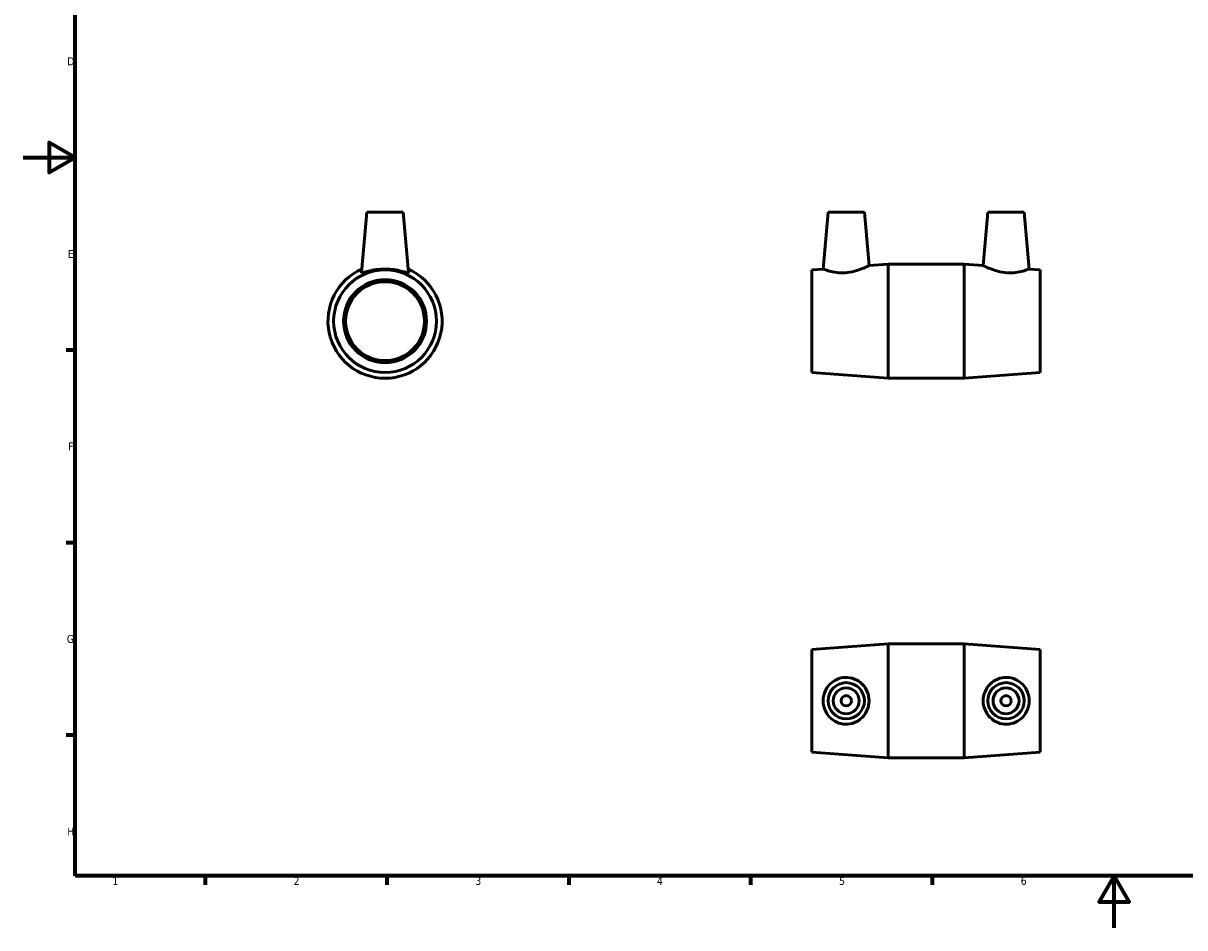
# Model space of a CAD drawing. Header units: millimetres. Extents: x 0 to 895, y 0 to 698.
# Tile 1 of 3: x 0 to 448, y 0 to 349. Entities that reach past the tile are written whole.
import ezdxf

# ---------------------------------------------------------------- set-up
doc = ezdxf.new("R2010")
doc.units = ezdxf.units.MM
doc.layers.add('Border (ANSI)', color=7, linetype='Continuous', lineweight=70)
doc.layers.add('Visible (ANSI)', color=7, linetype='Continuous', lineweight=50)
doc.styles.add('Note Text (ANSI)', font='tahoma.ttf')

# ---------------------------------------------------------------- blocks, each defined once
blk = doc.blocks.new('Borders Default Border')
at = {"layer": 'Border (ANSI)'}
for p, q in [((20, 222.75), (16.55, 222.75)), ((20, 148.5), (16.55, 148.5)), ((20, 74.25), (16.55, 74.25)), ((70.08, 20), (70.08, 16.55)), ((140.17, 20), (140.17, 16.55)), ((210.25, 20), (210.25, 16.55)), ((280.33, 20), (280.33, 16.55)), ((350.42, 20), (350.42, 16.55))]:
    blk.add_line(p, q, dxfattribs=at)
at = {"layer": 'Border (ANSI)', "flags": 128}
for points in [[(20, 20), (20, 574), (821, 574), (821, 20), (20, 20)], [(0, 297), (20, 297), (10, 302.77), (10, 291.23), (20, 297)], [(420.5, 0), (420.5, 20), (414.73, 10), (426.27, 10), (420.5, 20)]]:
    blk.add_lwpolyline(points, dxfattribs=at)
at = {"layer": 'Border (ANSI)', "color": 230, "true_color": 0xff0080, "char_height": 3.05, "attachment_point": 7, "style": 'Note Text (ANSI)'}
for s, insert in [('D', (16.96, 332.6)), ('E', (17.21, 258.35)), ('F', (17.29, 184.1)), ('G', (16.81, 109.79)), ('H', (16.97, 35.6)), ('1', (34.35, 16.55)), ('2', (104.2, 16.55)), ('3', (174.26, 16.49)), ('4', (244.23, 16.55)), ('5', (314.48, 16.49)), ('6', (384.49, 16.49))]:
    blk.add_mtext(s, dxfattribs=dict(at, insert=insert))

msp = doc.modelspace()

# ---------------------------------------------------------------- linework, layer by layer
at = {"layer": 'Visible (ANSI)'}
for p, q in [((132.459, 275.927), (130.422, 252.651)), ((146.459, 275.927), (132.459, 275.927)), ((146.459, 275.927), (148.495, 252.651)), ((310.231, 275.927), (308.317, 254.049)), ((310.231, 275.927), (324.231, 275.927)), ((324.231, 275.927), (326.029, 255.377)), ((371.831, 275.927), (370.033, 255.377)), ((385.831, 275.927), (371.831, 275.927)), ((385.831, 275.927), (387.745, 254.049)), ((326.029, 255.377), (333.365, 255.927)), ((333.365, 211.927), (333.365, 255.927)), ((333.365, 255.927), (362.698, 255.927)), ((362.698, 211.927), (362.698, 255.927)), ((370.033, 255.377), (362.698, 255.927)), ((304.031, 253.727), (308.317, 254.049)), ((304.031, 214.127), (304.031, 253.727)), ((392.031, 253.727), (387.745, 254.049)), ((392.031, 214.127), (392.031, 253.727)), ((304.031, 214.127), (333.365, 211.927)), ((333.365, 211.927), (362.698, 211.927)), ((392.031, 214.127), (362.698, 211.927)), ((304.031, 107.329), (333.365, 109.529)), ((333.365, 65.529), (333.365, 109.529)), ((333.365, 109.529), (362.698, 109.529)), ((362.698, 65.529), (362.698, 109.529)), ((392.031, 107.329), (362.698, 109.529)), ((304.031, 67.729), (304.031, 107.329)), ((392.031, 67.729), (392.031, 107.329)), ((304.031, 67.729), (333.365, 65.529)), ((392.031, 67.729), (362.698, 65.529)), ((333.365, 65.529), (362.698, 65.529))]:
    msp.add_line(p, q, dxfattribs=at)
for centre, radius in [((139.459, 233.927), 19.8), ((139.459, 233.927), 16), ((139.459, 233.927), 15.2), ((317.231, 87.529), 7), ((378.831, 87.529), 7), ((317.231, 87.529), 5), ((378.831, 87.529), 5), ((317.231, 87.529), 2), ((378.831, 87.529), 2)]:
    msp.add_circle(centre, radius, dxfattribs=at)
msp.add_arc((139.459, 233.927), 22, 113.90503, 66.09497, dxfattribs=at)
for points, knots in [([(326.029, 255.377), (326.029, 255.377), (325.797, 255.257), (324.876, 254.817), (324.188, 254.502), (322.598, 253.868), (321.576, 253.504), (319.313, 252.918), (318.069, 252.704), (316.883, 252.624)], [4.0722885, 4.0722885, 4.0722885, 4.0722885, 4.4199379, 4.4199379, 4.7675872, 4.7675872, 5.1244765, 5.1244765, 5.4813658, 5.4813658, 5.4813658, 5.4813658]), ([(379.179, 252.624), (377.993, 252.704), (376.749, 252.918), (374.486, 253.504), (373.465, 253.868), (371.874, 254.502), (371.187, 254.817), (370.266, 255.257), (370.033, 255.377), (370.033, 255.377)], [0, 0, 0, 0, 0.3568893, 0.3568893, 0.7137785, 0.7137785, 1.0614279, 1.0614279, 1.4090772, 1.4090772, 1.4090772, 1.4090772]), ([(148.495, 252.651), (148.496, 252.641), (148.494, 252.632), (148.455, 252.549), (148.192, 252.584), (147.225, 252.835), (146.522, 253.044), (144.935, 253.441), (143.937, 253.658), (141.756, 253.964), (140.572, 254.049), (138.345, 254.049), (137.161, 253.964), (134.98, 253.658), (133.982, 253.441), (132.395, 253.044), (131.692, 252.835), (130.725, 252.584), (130.462, 252.549), (130.426, 252.624)], [2.7834011, 2.7834011, 2.7834011, 2.7834011, 2.8181545, 2.8181545, 3.1499621, 3.1499621, 3.4817698, 3.4817698, 3.815765, 3.815765, 4.1497601, 4.1497601, 4.4837553, 4.4837553, 4.8177504, 4.8177504, 5.1495581, 5.1495581, 5.4813658, 5.4813658, 5.4813658, 5.4813658]), ([(316.883, 252.624), (315.78, 252.549), (314.616, 252.584), (312.499, 252.835), (311.546, 253.044), (310.046, 253.441), (309.396, 253.658), (308.531, 253.964), (308.317, 254.049), (308.317, 254.049)], [0, 0, 0, 0, 0.3318077, 0.3318077, 0.6636154, 0.6636154, 0.9976105, 0.9976105, 1.3316057, 1.3316057, 1.3316057, 1.3316057]), ([(387.745, 254.049), (387.745, 254.049), (387.531, 253.964), (386.666, 253.658), (386.016, 253.441), (384.517, 253.044), (383.564, 252.835), (381.447, 252.584), (380.282, 252.549), (379.179, 252.624)], [4.1497601, 4.1497601, 4.1497601, 4.1497601, 4.4837553, 4.4837553, 4.8177504, 4.8177504, 5.1495581, 5.1495581, 5.4813658, 5.4813658, 5.4813658, 5.4813658]), ([(316.883, 78.497), (315.78, 78.533), (314.616, 78.795), (312.499, 79.762), (311.546, 80.465), (310.046, 82.053), (309.396, 83.05), (308.531, 85.231), (308.317, 86.415), (308.317, 88.642), (308.531, 89.826), (309.396, 92.007), (310.046, 93.005), (311.546, 94.592), (312.499, 95.296), (314.616, 96.262), (315.78, 96.525), (318.069, 96.6), (319.313, 96.383), (321.576, 95.461), (322.598, 94.758), (324.188, 93.15), (324.876, 92.142), (325.797, 89.912), (326.029, 88.688), (326.029, 86.37), (325.797, 85.146), (324.876, 82.915), (324.188, 81.907), (322.598, 80.3), (321.576, 79.596), (319.313, 78.675), (318.069, 78.458), (316.883, 78.497)], [0, 0, 0, 0, 0.3318077, 0.3318077, 0.6636154, 0.6636154, 0.9976105, 0.9976105, 1.3316057, 1.3316057, 1.6656008, 1.6656008, 1.999596, 1.999596, 2.3314036, 2.3314036, 2.6632113, 2.6632113, 3.0201006, 3.0201006, 3.3769899, 3.3769899, 3.7246392, 3.7246392, 4.0722885, 4.0722885, 4.4199379, 4.4199379, 4.7675872, 4.7675872, 5.1244765, 5.1244765, 5.4813658, 5.4813658, 5.4813658, 5.4813658]), ([(379.179, 78.497), (377.993, 78.458), (376.749, 78.675), (374.486, 79.596), (373.465, 80.3), (371.874, 81.907), (371.187, 82.915), (370.266, 85.146), (370.033, 86.37), (370.033, 88.688), (370.266, 89.912), (371.187, 92.142), (371.874, 93.15), (373.465, 94.758), (374.486, 95.461), (376.749, 96.383), (377.993, 96.6), (380.282, 96.525), (381.447, 96.262), (383.564, 95.296), (384.517, 94.592), (386.016, 93.005), (386.666, 92.007), (387.531, 89.826), (387.745, 88.642), (387.745, 86.415), (387.531, 85.231), (386.666, 83.05), (386.016, 82.053), (384.517, 80.465), (383.564, 79.762), (381.447, 78.795), (380.282, 78.533), (379.179, 78.497)], [0, 0, 0, 0, 0.3568893, 0.3568893, 0.7137785, 0.7137785, 1.0614279, 1.0614279, 1.4090772, 1.4090772, 1.7567266, 1.7567266, 2.1043759, 2.1043759, 2.4612652, 2.4612652, 2.8181545, 2.8181545, 3.1499621, 3.1499621, 3.4817698, 3.4817698, 3.815765, 3.815765, 4.1497601, 4.1497601, 4.4837553, 4.4837553, 4.8177504, 4.8177504, 5.1495581, 5.1495581, 5.4813658, 5.4813658, 5.4813658, 5.4813658])]:
    msp.add_open_spline(points, degree=3, knots=knots, dxfattribs=at)
msp.add_open_spline([(130.426, 252.624), (130.423, 252.632), (130.421, 252.641), (130.422, 252.651)], degree=3, dxfattribs=at)

# ---------------------------------------------------------------- block references
msp.add_blockref('Borders Default Border', (0, 0))

doc.saveas('drawing.dxf')
